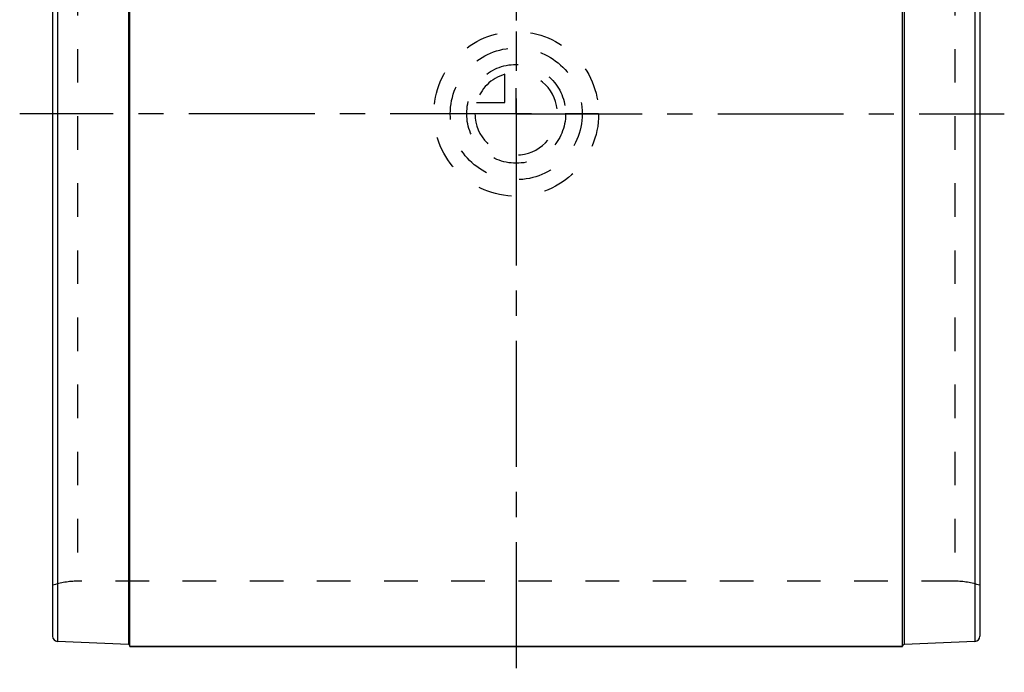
# Model space of a CAD drawing. Header units: millimetres. Extents: x 404 to 595, y 385 to 615.
# Tile 1 of 2: x 404 to 595, y 385 to 512. Entities that reach past the tile are written whole.
import ezdxf

# ---------------------------------------------------------------- set-up
doc = ezdxf.new("R2010")
doc.units = ezdxf.units.MM
doc.header["$LTSCALE"] = 65.185185
doc.linetypes.add('CENTER', pattern=[0.6, 0.375, -0.075, 0.075, -0.075])
doc.linetypes.add('HIDDEN', pattern=[0.2, 0.1, -0.1])
for name, color, linetype in [('KOERPER', 7, 'CONTINUOUS'), ('KONST.EL_MIT_GEO', 7, 'CONTINUOUS'), ('KURVEN', 7, 'CONTINUOUS'), ('L1', 7, 'CONTINUOUS')]:
    doc.layers.add(name, color=color, linetype=linetype)

msp = doc.modelspace()

# ---------------------------------------------------------------- linework, layer by layer
at = {"layer": 'KOERPER', "color": 8, "linetype": 'HIDDEN'}
msp.add_line((585.17, 403.05), (414.83, 403.05), dxfattribs=at)
at = {"layer": 'KOERPER', "color": 7, "linetype": 'Continuous'}
msp.add_line((575, 390.35), (425, 390.35), dxfattribs=at)
at = {"layer": 'KONST.EL_MIT_GEO', "color": 7, "linetype": 'Continuous'}
for p, q in [((424.71, 596.68), (424.71, 390.75)), ((425, 390.35), (425, 597.08)), ((575, 390.35), (575, 597.08)), ((575.29, 596.68), (575.29, 390.75)), ((410, 595.35), (410, 392.35)), ((410.96, 596.35), (410.96, 391.35)), ((589.04, 596.35), (589.04, 391.35)), ((590, 595.35), (590, 392.35)), ((424.71, 390.75), (410.96, 391.35)), ((425, 390.35), (575, 390.35)), ((589.04, 391.35), (575.29, 390.75))]:
    msp.add_line(p, q, dxfattribs=at)
at = {"layer": 'KONST.EL_MIT_GEO', "color": 8, "linetype": 'HIDDEN'}
for p, q in [((414.83, 584.65), (414.83, 403.05)), ((585.17, 584.65), (585.17, 403.05)), ((585.17, 403.05), (414.83, 403.05))]:
    msp.add_line(p, q, dxfattribs=at)
for centre, radius, start, end in [((414.83, 388.05), 15, 90, 108.7969), ((585.17, 388.05), 15, 71.2031, 90), ((424.7, 390.45), 0.3, 0, 48.6111)]:
    msp.add_arc(centre, radius, start, end, dxfattribs=at)
at = {"layer": 'KONST.EL_MIT_GEO', "color": 7, "linetype": 'Continuous'}
for centre, radius, start, end in [((411, 392.35), 1, 180, 267.5), ((589, 392.35), 1, 272.5, 360), ((424.7, 390.45), 0.3, 48.6111, 87.5), ((575.3, 390.45), 0.3, 92.5, 180)]:
    msp.add_arc(centre, radius, start, end, dxfattribs=at)
at = {"layer": 'KURVEN', "color": 8, "linetype": 'HIDDEN'}
for p, q in [((500, 509.85), (500, 477.85)), ((497.8, 496.05), (497.8, 501.54)), ((492.31, 496.05), (497.8, 496.05)), ((516, 493.85), (484, 493.85))]:
    msp.add_line(p, q, dxfattribs=at)
for radius in [16, 12.8, 9.6]:
    msp.add_circle((500, 493.85), radius, dxfattribs=at)
for start, end in [(180, 90), (105.962, 164.038)]:
    msp.add_arc((500, 493.85), 8, start, end, dxfattribs=at)
at = {"layer": 'L1', "color": 2, "linetype": 'CENTER'}
for p, q in [((500, 614.65), (500, 498.85)), ((500, 493.85), (500, 498.85)), ((500, 493.85), (403.61, 493.85)), ((500, 493.85), (500, 488.85)), ((500, 493.85), (594.76, 493.85)), ((500, 488.85), (500, 385.35))]:
    msp.add_line(p, q, dxfattribs=at)

doc.saveas('drawing.dxf')
